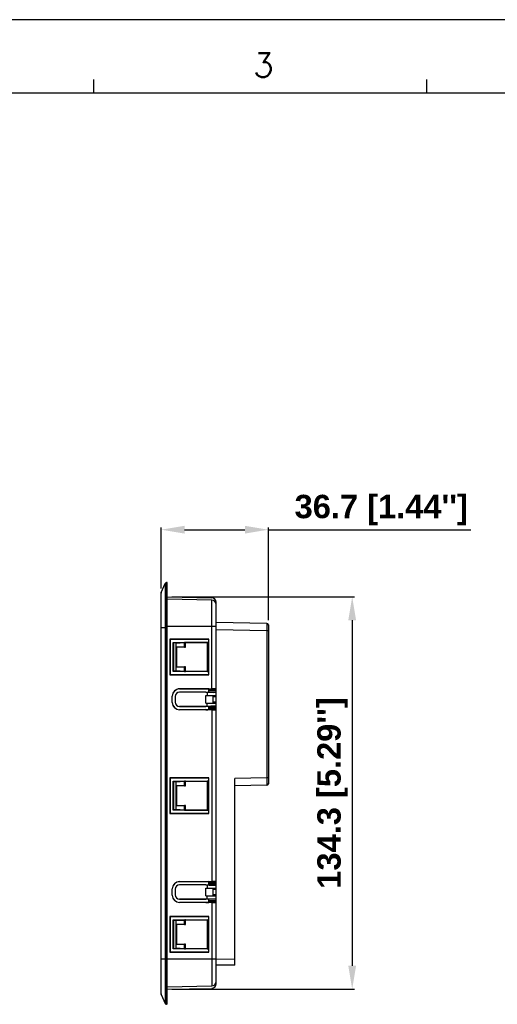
# Model space of a CAD drawing. Header units: millimetres. Extents: x 1095 to 2053, y 0 to 677.
# Tile 4 of 19: x 1355 to 1518, y 340 to 677. Entities that reach past the tile are written whole.
import ezdxf

# ---------------------------------------------------------------- set-up
doc = ezdxf.new("R2010")
doc.units = ezdxf.units.MM
doc.header["$LTSCALE"] = 0.3
doc.layers.add('3_ALL_AXES', color=7, linetype='Continuous')
doc.layers.add('7_ALL_FEATURES', color=7, linetype='Continuous')
doc.layers.add('AM_0', color=7, linetype='Continuous', lineweight=30)
doc.layers.add('AM_5_Dimension', color=6, linetype='Continuous', lineweight=15)
doc.styles.add('AR', font='arialbd.ttf')
doc.styles.add('WHGTXT', font='simplex', dxfattribs={"bigfont": 'whgtxt'})
doc.dimstyles.new("B's_st.$0", dxfattribs={"dimtxt": 2.5, "dimasz": 2.5, "dimexe": 1, "dimexo": 0.5, "dimgap": 0.9, "dimtad": 1, "dimzin": 9, "dimdsep": 46, "dimtxsty": 'WHGTXT', "dimcen": 0, "dimclrd": 256, "dimclre": 256, "dimclrt": 256, "dimadec": 1, "dimazin": 2, "dimtp": 0.01, "dimtm": 0.01, "dimtfac": 1, "dimtmove": 0, "dimatfit": 3, "dimfxl": 1, "dimtolj": 1, "dimarcsym": 0})

# ---------------------------------------------------------------- blocks, each defined once
blk = doc.blocks.new('A$C759C226F')
at = {"linetype": 'Continuous'}
blk.add_line((334.43, 236.49), (0, 236.49), dxfattribs=at)
for p, q in [((99.53, 229.32), (99.53, 227.73)), ((139.35, 229.32), (139.35, 227.73)), ((19.91, 227.73), (326.47, 227.73))]:
    blk.add_line(p, q)
at = {"style": 'WHGTXT'}
blk.add_text('3', height=2.87, dxfattribs=at).set_placement((118.64, 229.63))
blk = doc.blocks.new('A$C3cae8fbe')
at = {"layer": '3_ALL_AXES', "color": 7, "linetype": 'Continuous'}
for p, q in [((2, 0), (2, 144.4)), ((15.3, 106.88), (6.3, 106.88)), ((15.3, 106.88), (15.3, 106.91)), ((6.3, 102.02), (15.3, 102.02)), ((15.3, 101.99), (15.3, 102.02)), ((15.3, 40.88), (6.3, 40.88)), ((15.3, 40.88), (15.3, 40.91)), ((6.3, 36.02), (15.3, 36.02)), ((15.3, 35.99), (15.3, 36.02))]:
    blk.add_line(p, q, dxfattribs=at)
at = {"layer": '7_ALL_FEATURES', "color": 7, "linetype": 'Continuous'}
for p, q in [((0.04, 140.99), (1.37, 144.1)), ((1.37, 144.1), (1.37, 0.3)), ((1.83, 144.4), (1.83, 0)), ((2, 144.4), (1.83, 144.4)), ((0, 3.6), (0, 140.8)), ((0.04, 3.41), (0.04, 140.99)), ((2, 139.51), (17.33, 139.25)), ((17.33, 138.45), (2, 138.71)), ((17.33, 108.06), (17.33, 138.45)), ((18.8, 6.97), (18.8, 137.75)), ((2, 128.9), (0, 128.9)), ((2, 129.52), (17.33, 129.51)), ((36.21, 130.45), (18.8, 130.75)), ((36.21, 127.95), (18.8, 128.25)), ((36.7, 129.95), (36.7, 75.55)), ((2.98, 125.07), (2.98, 112.83)), ((3.1, 124.95), (2.98, 125.07)), ((16.3, 125.07), (2.98, 125.07)), ((3.1, 124.95), (3.1, 112.95)), ((15.32, 124.95), (3.1, 124.95)), ((16.3, 112.83), (16.3, 125.07)), ((36.21, 127.95), (36.21, 77.55)), ((36.7, 127.95), (36.21, 127.95)), ((4.1, 113.95), (4.1, 123.95)), ((4.1, 123.95), (4.21, 123.74)), ((4.1, 123.95), (16.3, 123.95)), ((4.21, 123.74), (4.21, 114.16)), ((5.1, 123.73), (4.21, 123.74)), ((5.1, 123.73), (7.96, 123.87)), ((5.1, 114.17), (5.1, 123.73)), ((5.1, 122.45), (5.25, 122.3)), ((7.96, 122.31), (5.1, 122.45)), ((5.25, 122.3), (5.25, 115.6)), ((8.3, 122.3), (5.25, 122.3)), ((7.96, 122.31), (7.96, 123.87)), ((8.3, 122.3), (8.3, 123.88)), ((15.8, 123.87), (8.3, 123.88)), ((15.8, 123.87), (15.8, 114.03)), ((5.1, 115.45), (5.25, 115.6)), ((5.1, 115.45), (7.96, 115.59)), ((5.25, 115.6), (8.3, 115.6)), ((7.96, 114.03), (7.96, 115.59)), ((8.3, 114.02), (8.3, 115.6)), ((2.98, 112.83), (3.1, 112.95)), ((2.98, 112.83), (16.3, 112.83)), ((3.1, 112.95), (15.32, 112.95)), ((4.21, 114.16), (4.1, 113.95)), ((16.3, 113.95), (4.1, 113.95)), ((4.21, 114.16), (5.1, 114.17)), ((7.96, 114.03), (5.1, 114.17)), ((15.8, 114.03), (8.3, 114.02)), ((6.3, 108), (6.3, 108.04)), ((6.3, 108.04), (15.25, 108.03)), ((15.25, 107.99), (6.3, 108)), ((15.25, 108.03), (17.33, 108.06)), ((15.25, 108.03), (15.25, 107.99)), ((15.32, 107.99), (15.25, 107.99)), ((18.8, 108), (16.3, 107.97)), ((16.3, 106.92), (16.3, 107.97)), ((3.8, 103.36), (3.8, 105.54)), ((4.8, 105.38), (4.8, 103.52)), ((15.3, 106.91), (6.3, 106.9)), ((15.3, 106.91), (15.32, 106.91)), ((15.3, 106.88), (15.8, 106.87)), ((15.3, 105.74), (18.8, 105.77)), ((15.3, 103.16), (15.3, 105.74)), ((15.8, 106.87), (15.8, 105.74)), ((18.8, 107.7), (16.3, 107.67)), ((16.3, 107.42), (18.8, 107.38)), ((16.3, 106.92), (18.8, 106.88)), ((17.74, 105.76), (17.74, 103.14)), ((18.8, 105.27), (17.74, 105.26)), ((18.8, 102.04), (18.8, 106.86)), ((15.3, 101.99), (6.3, 102)), ((15.3, 103.16), (18.8, 103.13)), ((15.8, 102.03), (15.3, 102.02)), ((15.32, 101.99), (15.3, 101.99)), ((15.8, 102.03), (15.8, 103.16)), ((18.8, 102.02), (16.3, 101.98)), ((16.3, 100.93), (16.3, 101.98)), ((18.8, 101.52), (16.3, 101.48)), ((16.3, 101.23), (18.8, 101.2)), ((17.74, 103.64), (18.8, 103.63)), ((15.25, 100.91), (6.3, 100.9)), ((6.3, 100.9), (6.3, 100.86)), ((15.25, 100.87), (6.3, 100.86)), ((15.25, 100.91), (15.25, 100.87)), ((15.25, 100.91), (15.32, 100.91)), ((17.33, 100.84), (15.25, 100.87)), ((16.3, 100.93), (18.8, 100.9)), ((17.33, 100.84), (17.33, 42.06)), ((2.98, 77.57), (2.98, 65.33)), ((2.98, 77.57), (3.1, 77.45)), ((16.3, 77.57), (2.98, 77.57)), ((16.3, 65.33), (16.3, 77.57)), ((3.1, 77.45), (3.1, 65.45)), ((15.32, 77.45), (3.1, 77.45)), ((4.1, 66.45), (4.1, 76.45)), ((4.21, 76.24), (4.1, 76.45)), ((4.1, 76.45), (16.3, 76.45)), ((4.21, 76.24), (4.21, 66.66)), ((5.1, 76.23), (4.21, 76.24)), ((5.1, 76.23), (7.96, 76.37)), ((5.1, 66.67), (5.1, 76.23)), ((5.1, 74.95), (5.25, 74.8)), ((7.96, 74.81), (5.1, 74.95)), ((5.25, 74.8), (5.25, 68.1)), ((8.3, 74.8), (5.25, 74.8)), ((7.96, 74.81), (7.96, 76.37)), ((8.3, 74.8), (8.3, 76.38)), ((8.3, 76.38), (15.8, 76.37)), ((15.8, 76.37), (15.8, 66.53)), ((36.21, 77.55), (25.2, 77.36)), ((25.2, 13.46), (25.2, 77.36)), ((36.21, 75.05), (25.2, 74.86)), ((36.7, 77.55), (36.21, 77.55)), ((5.1, 67.95), (5.25, 68.1)), ((5.1, 67.95), (7.96, 68.09)), ((5.25, 68.1), (8.3, 68.1)), ((7.96, 66.53), (7.96, 68.09)), ((8.3, 66.52), (8.3, 68.1)), ((2.98, 65.33), (3.1, 65.45)), ((2.98, 65.33), (16.3, 65.33)), ((3.1, 65.45), (15.32, 65.45)), ((4.1, 66.45), (4.21, 66.66)), ((16.3, 66.45), (4.1, 66.45)), ((4.21, 66.66), (5.1, 66.67)), ((7.96, 66.53), (5.1, 66.67)), ((8.3, 66.52), (15.8, 66.53)), ((6.3, 42.04), (15.25, 42.03)), ((6.3, 42), (6.3, 42.04)), ((15.25, 41.99), (6.3, 42)), ((15.3, 40.91), (6.3, 40.9)), ((15.25, 42.03), (17.33, 42.06)), ((15.25, 42.03), (15.25, 41.99)), ((15.32, 41.99), (15.25, 41.99)), ((15.3, 40.91), (15.32, 40.91)), ((15.3, 40.88), (15.8, 40.87)), ((15.8, 40.87), (15.8, 39.74)), ((18.8, 42), (16.3, 41.97)), ((16.3, 40.92), (16.3, 41.97)), ((18.8, 41.7), (16.3, 41.67)), ((16.3, 41.42), (18.8, 41.38)), ((16.3, 40.92), (18.8, 40.88)), ((18.8, 36.04), (18.8, 40.86)), ((3.8, 37.36), (3.8, 39.54)), ((4.8, 39.38), (4.8, 37.52)), ((15.3, 39.74), (18.8, 39.77)), ((15.3, 37.16), (15.3, 39.74)), ((15.3, 37.16), (18.8, 37.13)), ((15.8, 36.03), (15.8, 37.16)), ((17.74, 39.76), (17.74, 37.14)), ((18.8, 39.27), (17.74, 39.26)), ((17.74, 37.64), (18.8, 37.63)), ((15.3, 35.99), (6.3, 36)), ((15.25, 34.91), (6.3, 34.9)), ((6.3, 34.9), (6.3, 34.86)), ((15.25, 34.87), (6.3, 34.86)), ((15.25, 34.91), (15.32, 34.91)), ((15.25, 34.91), (15.25, 34.87)), ((17.33, 34.84), (15.25, 34.87)), ((15.8, 36.03), (15.3, 36.02)), ((15.32, 35.99), (15.3, 35.99)), ((18.8, 36.02), (16.3, 35.98)), ((16.3, 34.93), (16.3, 35.98)), ((18.8, 35.52), (16.3, 35.48)), ((16.3, 35.23), (18.8, 35.2)), ((16.3, 34.93), (18.8, 34.9)), ((17.33, 34.84), (17.33, 6.27)), ((16.3, 30.07), (2.98, 30.07)), ((3.1, 29.95), (2.98, 30.07)), ((2.98, 30.07), (2.98, 17.83)), ((15.32, 29.95), (3.1, 29.95)), ((3.1, 29.95), (3.1, 17.95)), ((4.1, 28.95), (16.3, 28.95)), ((4.1, 28.95), (4.21, 28.74)), ((4.1, 18.95), (4.1, 28.95)), ((5.1, 28.73), (4.21, 28.74)), ((4.21, 28.74), (4.21, 19.16)), ((5.1, 28.73), (7.96, 28.87)), ((5.1, 19.17), (5.1, 28.73)), ((7.96, 27.31), (5.1, 27.45)), ((5.1, 27.45), (5.25, 27.3)), ((8.3, 27.3), (5.25, 27.3)), ((5.25, 27.3), (5.25, 20.6)), ((7.96, 27.31), (7.96, 28.87)), ((15.8, 28.87), (8.3, 28.88)), ((8.3, 27.3), (8.3, 28.88)), ((15.8, 28.87), (15.8, 19.03)), ((16.3, 17.83), (16.3, 30.07)), ((5.1, 20.45), (5.25, 20.6)), ((5.1, 20.45), (7.96, 20.59)), ((5.25, 20.6), (8.3, 20.6)), ((7.96, 19.03), (7.96, 20.59)), ((8.3, 19.02), (8.3, 20.6)), ((2.98, 17.83), (3.1, 17.95)), ((2.98, 17.83), (16.3, 17.83)), ((3.1, 17.95), (15.32, 17.95)), ((4.21, 19.16), (4.1, 18.95)), ((16.3, 18.95), (4.1, 18.95)), ((4.21, 19.16), (5.1, 19.17)), ((7.96, 19.03), (5.1, 19.17)), ((15.8, 19.03), (8.3, 19.02)), ((18.8, 15.5), (0, 15.5)), ((25.2, 15.46), (18.8, 15.35)), ((25.2, 13.46), (18.8, 13.35)), ((0.04, 3.41), (1.37, 0.3)), ((2, 6), (17.33, 6.27)), ((2, 5.2), (17.33, 5.47)), ((2, 0), (1.83, 0))]:
    blk.add_line(p, q, dxfattribs=at)
for centre, radius, start, end in [((1.83, 143.9), 0.5, 90, 156.8014), ((0.5, 140.8), 0.5, 156.8014, 180), ((17.3, 137.75), 1.5, 0, 89), ((17.3, 136.95), 1.5, 0, 89), ((36.2, 129.95), 0.5, 0, 89), ((36.2, 75.55), 0.5, 271, 0), ((17.3, 7.77), 1.5, 271, 0), ((17.3, 6.97), 1.5, 271, 0), ((0.5, 3.6), 0.5, 180, 203.1986), ((1.83, 0.5), 0.5, 203.1986, 270)]:
    blk.add_arc(centre, radius, start, end, dxfattribs=at)
for centre, major_axis, ratio, start_param, end_param in [((15.3, 124.9), (1, 0.001), 0.052408, -0.000048, 1.553295), ((8.3, 123.85), (0.5, 0), 0.052408, 1.570844, 2.321773), ((8.3, 122.33), (0.5, 0), 0.052408, -2.321725, -1.570796), ((15.8, 123.85), (0.5, 0), 0.052408, 0.000048, 1.570844), ((8.3, 115.57), (0.5, 0), 0.052408, 1.570796, 2.321725), ((8.3, 114.05), (0.5, 0), 0.052408, -2.321773, -1.570844), ((15.3, 113), (1, -0.001), 0.052408, -1.553295, 0.000048), ((15.8, 114.05), (0.5, 0), 0.052408, -1.570844, -0.000048), ((6.3, 105.54), (-1.31, 2.13), 0.999659, -0.553666, 1.017131), ((6.3, 105.5), (-1.31, 2.13), 0.999659, -0.553666, 1.001444), ((15.3, 107.98), (1, 0.014), 0.017452, -0.000246, 1.447719), ((17.3, 108.04), (1.5, 0.02), 0.017452, -0.000246, 1.553097), ((6.3, 105.38), (0, 1.5), 0.999848, 0, 1.570796), ((15.3, 106.92), (1, -0.019), 0.017449, -1.55302, 0.000323), ((15.8, 106.92), (3, -0.06), 0.017449, 4.712712, 6.283509), ((6.3, 103.4), (1.31, 2.13), 0.999659, 2.140149, 3.695258), ((6.3, 103.36), (1.31, 2.13), 0.999659, -4.158723, -2.587927), ((6.3, 103.52), (0, -1.5), 0.999848, -1.570796, 0), ((6.3, 103.5), (-0.79, 1.28), 0.999659, 1.017131, 2.587927), ((15.3, 101.98), (1, 0.019), 0.017449, -0.000323, 1.55302), ((15.8, 101.98), (3, 0.06), 0.017449, 6.282862, 7.853658), ((15.3, 100.92), (1, -0.014), 0.017452, -1.553097, 0.000246), ((17.3, 100.86), (1.5, -0.02), 0.017452, -1.553097, 0.000246), ((8.3, 76.35), (0.5, 0), 0.052408, 1.570844, 2.321773), ((8.3, 74.83), (0.5, 0), 0.052408, -2.321725, -1.570796), ((15.3, 77.4), (1, 0.001), 0.052408, -0.000048, 1.553295), ((15.8, 76.35), (0.5, 0), 0.052408, 0.000048, 1.570844), ((8.3, 68.07), (0.5, 0), 0.052408, 1.570796, 2.321725), ((8.3, 66.55), (0.5, 0), 0.052408, -2.321773, -1.570844), ((15.3, 65.5), (1, -0.001), 0.052408, -1.553295, 0.000048), ((15.8, 66.55), (0.5, 0), 0.052408, -1.570844, -0.000048), ((6.3, 39.54), (-1.31, 2.13), 0.999659, -0.553666, 1.017131), ((6.3, 39.5), (-1.31, 2.13), 0.999659, -0.553666, 1.001444), ((6.3, 39.38), (0, 1.5), 0.999848, 0, 1.570796), ((15.3, 40.92), (1, -0.019), 0.017449, -1.55302, 0.000323), ((15.3, 41.98), (1, 0.014), 0.017452, -0.000246, 1.447719), ((15.8, 40.92), (3, -0.06), 0.017449, 4.712712, 6.283509), ((17.3, 42.04), (1.5, 0.02), 0.017452, -0.000246, 1.553097), ((6.3, 37.4), (1.31, 2.13), 0.999659, 2.140149, 3.695258), ((6.3, 37.36), (1.31, 2.13), 0.999659, -4.158723, -2.587927), ((6.3, 37.52), (0, -1.5), 0.999848, -1.570796, 0), ((6.3, 37.5), (-0.79, 1.28), 0.999659, 1.017131, 2.587927), ((15.3, 35.98), (1, 0.019), 0.017449, -0.000323, 1.55302), ((15.3, 34.92), (1, -0.014), 0.017452, -1.553097, 0.000246), ((15.8, 35.98), (3, 0.06), 0.017449, 6.282862, 7.853658), ((17.3, 34.86), (1.5, -0.02), 0.017452, -1.553097, 0.000246), ((8.3, 28.85), (0.5, 0), 0.052408, 1.570844, 2.321773), ((8.3, 27.33), (0.5, 0), 0.052408, -2.321725, -1.570796), ((15.3, 29.9), (1, 0.001), 0.052408, -0.000048, 1.553295), ((15.8, 28.85), (0.5, 0), 0.052408, 0.000048, 1.570844), ((8.3, 20.57), (0.5, 0), 0.052408, 1.570796, 2.321725), ((8.3, 19.05), (0.5, 0), 0.052408, -2.321773, -1.570844), ((15.3, 18), (1, -0.001), 0.052408, -1.553295, 0.000048), ((15.8, 19.05), (0.5, 0), 0.052408, -1.570844, -0.000048)]:
    blk.add_ellipse(centre, major_axis=major_axis, ratio=ratio, start_param=start_param, end_param=end_param, dxfattribs=at)
for points, knots in [([(17.33, 129.51), (17.42, 129.51), (17.61, 129.51), (17.88, 129.51), (18.14, 129.51), (18.36, 129.51), (18.52, 129.5), (18.62, 129.5), (18.68, 129.5), (18.73, 129.49), (18.77, 129.49), (18.79, 129.49), (18.8, 129.49), (18.8, 129.49)], [0, 0, 0, 0, 0.195746, 0.383834, 0.556594, 0.707751, 0.831722, 0.881958, 0.923752, 0.956694, 0.980452, 0.994881, 1, 1, 1, 1]), ([(36.21, 130.45), (36.21, 130.45), (36.21, 130.44), (36.21, 130.43), (36.21, 130.42), (36.21, 130.4), (36.21, 130.37), (36.21, 130.32), (36.21, 130.25), (36.21, 130.14), (36.21, 130.02), (36.21, 129.87), (36.21, 129.64), (36.21, 129.32), (36.21, 128.89), (36.21, 128.43), (36.21, 128.11), (36.21, 127.95)], [0, 0, 0, 0, 0.001226, 0.004853, 0.01087, 0.019264, 0.030017, 0.043114, 0.076209, 0.118186, 0.168656, 0.227144, 0.293052, 0.444566, 0.617324, 0.80496, 1, 1, 1, 1]), ([(36.21, 77.55), (36.21, 77.39), (36.21, 77.07), (36.21, 76.61), (36.21, 76.18), (36.21, 75.86), (36.21, 75.63), (36.21, 75.48), (36.21, 75.36), (36.21, 75.25), (36.21, 75.18), (36.21, 75.13), (36.21, 75.1), (36.21, 75.08), (36.21, 75.07), (36.21, 75.06), (36.21, 75.05), (36.21, 75.05)], [0, 0, 0, 0, 0.195057, 0.382821, 0.555695, 0.707219, 0.773094, 0.831513, 0.881931, 0.923855, 0.956909, 0.969996, 0.980743, 0.989133, 0.995148, 0.998774, 1, 1, 1, 1])]:
    blk.add_open_spline(points, degree=3, knots=knots, dxfattribs=at)
blk = doc.blocks.new('*D30')
at = {"layer": 'AM_5_Dimension', "linetype": 'ByBlock', "lineweight": -2, "transparency": 16777216}
for p, q in [((1403.23, 482.51), (1403.23, 503.45)), ((1411.23, 502.65), (1431.93, 502.65)), ((1439.93, 471.66), (1439.93, 503.45)), ((1439.93, 502.65), (1509.28, 502.65))]:
    blk.add_line(p, q, dxfattribs=at)
at = {"layer": 'AM_5_Dimension', "transparency": 16777216}
for points in [[(1411.23, 503.98), (1411.23, 501.32), (1403.23, 502.65)], [(1431.93, 503.98), (1431.93, 501.32), (1439.93, 502.65)]]:
    blk.add_solid(points, dxfattribs=at)
at = {"layer": 'DEFPOINTS', "color": 0, "transparency": 16777216}
for p in [(1439.93, 502.65), (1403.23, 480.91), (1439.93, 470.06)]:
    blk.add_point(p, dxfattribs=at)
at = {"layer": 'AM_5_Dimension', "transparency": 16777216, "insert": (1478.61, 509.39), "char_height": 8, "attachment_point": 5, "style": 'AR'}
blk.add_mtext("\\A1;36.7 [1.44'']", dxfattribs=at)
blk = doc.blocks.new('*D32')
at = {"layer": 'AM_5_Dimension', "linetype": 'ByBlock', "lineweight": -2, "transparency": 16777216}
for p, q in [((1406.83, 479.62), (1469.46, 479.62)), ((1468.66, 471.62), (1468.66, 353.31)), ((1406.83, 345.31), (1469.46, 345.31))]:
    blk.add_line(p, q, dxfattribs=at)
at = {"layer": 'AM_5_Dimension', "transparency": 16777216}
for points in [[(1467.32, 471.62), (1469.99, 471.62), (1468.66, 479.62)], [(1467.32, 353.31), (1469.99, 353.31), (1468.66, 345.31)]]:
    blk.add_solid(points, dxfattribs=at)
at = {"layer": 'DEFPOINTS', "color": 0, "transparency": 16777216}
for p in [(1405.23, 479.62), (1405.23, 345.31), (1468.66, 345.31)]:
    blk.add_point(p, dxfattribs=at)
at = {"layer": 'AM_5_Dimension', "transparency": 16777216, "insert": (1461.91, 412.47), "char_height": 8, "attachment_point": 5, "rotation": 90, "style": 'AR'}
blk.add_mtext("\\A1;134.3 [5.29'']", dxfattribs=at)

msp = doc.modelspace()

# ---------------------------------------------------------------- block references
msp.add_blockref('A$C3cae8fbe', (1403.23, 340.11))
at = {"layer": 'AM_0', "xscale": 2.864018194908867, "yscale": 2.864018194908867, "zscale": 2.864018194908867}
msp.add_blockref('A$C759C226F', (1094.96, 0), dxfattribs=at)

# ---------------------------------------------------------------- dimensions: what is measured, and where the dimension line sits
at = {"layer": 'AM_5_Dimension'}
dim = msp.add_linear_dim(base=(1439.93, 502.65), p1=(1403.23, 480.91), p2=(1439.93, 470.06), dimstyle="B's_st.$0", override={"dimscale": 0.8, "dimtxt": 10, "dimasz": 10, "dimexo": 2, "dimgap": 2, "dimdec": 1, "dimtxsty": 'AR', "dimtdec": 1, "dimarcsym": 1}, dxfattribs=at)
dim.commit()
dim.dimension.update_dxf_attribs({"geometry": '*D30', "text_midpoint": (1478.61, 509.39)})
dim = msp.add_linear_dim(base=(1468.66, 345.31), p1=(1405.23, 479.62), p2=(1405.23, 345.31), angle=90, dimstyle="B's_st.$0", override={"dimscale": 0.8, "dimtxt": 10, "dimasz": 10, "dimexo": 2, "dimgap": 2, "dimdec": 1, "dimtxsty": 'AR', "dimtdec": 1, "dimarcsym": 1}, dxfattribs=at)
dim.commit()
dim.dimension.update_dxf_attribs({"geometry": '*D32', "text_midpoint": (1461.91, 412.47)})

doc.saveas('drawing.dxf')
